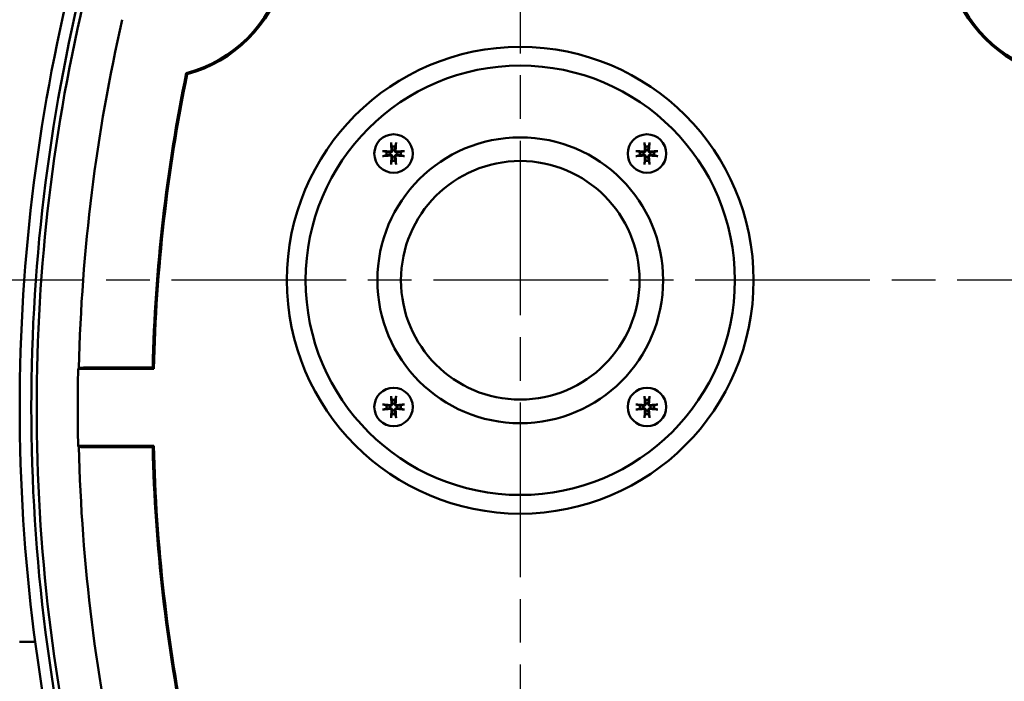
# Model space of a CAD drawing. Header units: millimetres. Extents: x -4631 to 9712, y -389 to 1491.
# Tile 6 of 33: x 459 to 587, y 301 to 387. Entities that reach past the tile are written whole.
import ezdxf

# ---------------------------------------------------------------- set-up
doc = ezdxf.new("R2010")
doc.units = ezdxf.units.MM
doc.header["$LTSCALE"] = 4
doc.linetypes.add('CHAIN', pattern=[0.7087, 0.4724, -0.0591, 0.1181, -0.0591])
for name, color, linetype, lineweight in [('Видимый контур (ГОСТ)', 7, 'Continuous', 50), ('Маркер центра (ГОСТ)', 7, 'Continuous', 25), ('Размер (ГОСТ)', 7, 'Continuous', 25)]:
    doc.layers.add(name, color=color, linetype=linetype, lineweight=lineweight)
doc.styles.add('Обычный текст (ГОСТ)', font='GOST Common Italic.ttf')
doc.dimstyles.new('Обычный (ГОСТ)', dxfattribs={"dimscale": 4, "dimtxt": 3.5, "dimasz": 3.5, "dimexe": 1, "dimexo": 0, "dimgap": 0.5, "dimtad": 1, "dimtxsty": 'Обычный текст (ГОСТ)', "dimblk": 'Filled-1', "dimcen": 0.09, "dimdle": 15, "dimclrd": 256, "dimclre": 256, "dimclrt": 256, "dimazin": 2, "dimtfac": 0.714286, "dimtdec": 3, "dimtmove": 0, "dimatfit": 3, "dimfxl": 1, "dimtolj": 1, "dimlwd": 25, "dimlwe": 25, "dimarcsym": 0})

# ---------------------------------------------------------------- blocks, each defined once
blk = doc.blocks.new('Filled-1')
at = {"color": 0}
for p, q in [((0, 0), (-1, 0.1429)), ((-1, 0.1429), (-1, -0.1429)), ((-1, 0), (0, 0)), ((-1, -0.1429), (0, 0))]:
    blk.add_line(p, q, dxfattribs=at)
at = {"color": 0, "flags": 128}
blk.add_lwpolyline([(-1, -0.1429), (0, 0), (-1, 0.1429), (-1, -0.1429)], dxfattribs=at)
at = {"color": 0}
blk.add_solid([(-1, -0.1429), (0, 0), (-1, 0.1429), (-1, -0.1429)], dxfattribs=at)
blk = doc.blocks.new('*D14')
at = {"layer": 'Defpoints', "color": 0, "linetype": 'Continuous', "transparency": 16777216}
for p in [(252.94, 421.17), (556.34, 421.17), (444.89, 353.17)]:
    blk.add_point(p, dxfattribs=at)
at = {"layer": 'Размер (ГОСТ)', "linetype": 'Continuous', "lineweight": 25, "transparency": 16777216}
for p, q in [((556.34, 421.17), (248.94, 421.17)), ((252.94, 367.17), (252.94, 407.17)), ((444.89, 353.17), (248.94, 353.17))]:
    blk.add_line(p, q, dxfattribs=at)
at = {"layer": 'Размер (ГОСТ)', "linetype": 'Continuous', "lineweight": 25, "transparency": 16777216, "xscale": 14, "yscale": 14, "zscale": 14}
for p, rotation in [((252.94, 421.17), 90), ((252.94, 353.17), 270)]:
    blk.add_blockref('Filled-1', p, dxfattribs=dict(at, rotation=rotation))
at = {"layer": 'Размер (ГОСТ)', "linetype": 'Continuous', "lineweight": 25, "transparency": 16777216, "insert": (236.94, 377.45), "char_height": 14, "attachment_point": 1, "rotation": 90, "style": 'Обычный текст (ГОСТ)'}
blk.add_mtext('\\A1;68', dxfattribs=at)
blk = doc.blocks.new('*D15')
at = {"layer": 'Defpoints', "color": 0, "linetype": 'Continuous', "transparency": 16777216}
for p in [(539.16, 421.17), (192.32, 181.17), (478.49, 181.17)]:
    blk.add_point(p, dxfattribs=at)
at = {"layer": 'Размер (ГОСТ)', "linetype": 'Continuous', "lineweight": 25, "transparency": 16777216}
for p, q in [((539.16, 421.17), (188.32, 421.17)), ((192.32, 407.17), (192.32, 195.17)), ((478.49, 181.17), (188.32, 181.17))]:
    blk.add_line(p, q, dxfattribs=at)
at = {"layer": 'Размер (ГОСТ)', "linetype": 'Continuous', "lineweight": 25, "transparency": 16777216, "xscale": 14, "yscale": 14, "zscale": 14}
for p, rotation in [((192.32, 421.17), 90), ((192.32, 181.17), 270)]:
    blk.add_blockref('Filled-1', p, dxfattribs=dict(at, rotation=rotation))
at = {"layer": 'Размер (ГОСТ)', "linetype": 'Continuous', "lineweight": 25, "transparency": 16777216, "insert": (176.32, 285.58), "char_height": 14, "attachment_point": 1, "rotation": 90, "style": 'Обычный текст (ГОСТ)'}
blk.add_mtext('\\A1;240', dxfattribs=at)

msp = doc.modelspace()

# ---------------------------------------------------------------- linework, layer by layer
at = {"layer": 'Видимый контур (ГОСТ)'}
for p, q in [((476.545, 341.671), (466.717, 341.671)), ((476.391, 341.828), (467.652, 341.828)), ((466.717, 331.671), (476.545, 331.671)), ((467.652, 331.513), (476.391, 331.513)), ((459.114, 306.245), (461.128, 306.245))]:
    msp.add_line(p, q, dxfattribs=at)
for centre, radius in [((524.115, 353.171), 30.299), ((524.115, 353.171), 27.87), ((507.664, 369.621), 2.5), ((540.565, 369.621), 2.5), ((524.115, 353.171), 18.554), ((524.115, 353.171), 15.489), ((507.664, 336.72), 2.5), ((540.565, 336.72), 2.5)]:
    msp.add_circle(centre, radius, dxfattribs=at)
for centre, radius, start, end in [((691.944, 336.671), 232.812, 165.55894, 194.44106), ((691.944, 336.671), 231.313, 165.4619, 194.5381), ((476.203, 397.1), 17.644, 284.89473, 345.10527), ((597.061, 397.1), 17.644, 194.89473, 255.10527), ((476.203, 397.1), 17.802, 285.20837, 344.79163), ((597.061, 397.1), 17.802, 195.20837, 254.79163), ((691.944, 336.671), 230.614, 166.41796, 193.58204), ((691.944, 336.671), 225.194, 167.0855, 178.6939), ((691.944, 336.671), 215.614, 168.394, 178.62943), ((691.944, 336.671), 215.457, 168.41979, 178.67025), ((507.664, 369.621), 0.935, 166.76803, 193.23197), ((507.664, 369.621), 0.935, 76.76803, 103.23197), ((507.664, 369.621), 0.935, 346.76803, 13.23197), ((540.565, 369.621), 0.935, 166.76803, 193.23197), ((540.565, 369.621), 0.935, 76.76803, 103.23197), ((540.565, 369.621), 0.935, 346.76803, 13.23197), ((507.664, 369.621), 0.935, 256.76803, 283.23197), ((540.565, 369.621), 0.935, 256.76803, 283.23197), ((691.944, 336.671), 225.283, 178.72825, 181.27175), ((507.664, 336.72), 0.935, 76.76803, 103.23197), ((540.565, 336.72), 0.935, 76.76803, 103.23197), ((507.664, 336.72), 0.935, 166.76803, 193.23197), ((507.664, 336.72), 0.935, 346.76803, 13.23197), ((540.565, 336.72), 0.935, 166.76803, 193.23197), ((540.565, 336.72), 0.935, 346.76803, 13.23197), ((507.664, 336.72), 0.935, 256.76803, 283.23197), ((540.565, 336.72), 0.935, 256.76803, 283.23197), ((691.944, 336.671), 225.194, 181.3061, 192.9145), ((691.944, 336.671), 215.614, 181.37057, 191.606), ((691.944, 336.671), 215.457, 181.32975, 191.58021)]:
    msp.add_arc(centre, radius, start, end, dxfattribs=at)
for centre, major_axis, ratio, start_param, end_param in [((507.825, 369.636), (0.398, -4.369), 0.0871557, 4.3758571, 4.6080594), ((507.503, 369.636), (0.398, 4.369), 0.0871557, 4.8167185, 5.0489208), ((540.726, 369.636), (0.398, -4.369), 0.0871557, 4.3758571, 4.6080594), ((540.404, 369.636), (0.398, 4.369), 0.0871557, 4.8167185, 5.0489208), ((507.649, 369.46), (-4.369, 0.398), 0.0871557, 4.8167185, 5.0489208), ((507.679, 369.46), (-4.369, -0.398), 0.0871557, 4.3758571, 4.6080594), ((540.551, 369.46), (-4.369, 0.398), 0.0871557, 4.8167185, 5.0489208), ((540.58, 369.46), (-4.369, -0.398), 0.0871557, 4.3758571, 4.6080594), ((507.649, 369.782), (4.369, 0.398), 0.0871557, 4.3758571, 4.6080594), ((507.825, 369.607), (-0.398, -4.369), 0.0871557, 4.8167185, 5.0489208), ((507.503, 369.607), (-0.398, 4.369), 0.0871557, 4.3758571, 4.6080594), ((507.679, 369.782), (4.369, -0.398), 0.0871557, 4.8167185, 5.0489208), ((540.551, 369.782), (4.369, 0.398), 0.0871557, 4.3758571, 4.6080594), ((540.726, 369.607), (-0.398, -4.369), 0.0871557, 4.8167185, 5.0489208), ((540.404, 369.607), (-0.398, 4.369), 0.0871557, 4.3758571, 4.6080594), ((540.58, 369.782), (4.369, -0.398), 0.0871557, 4.8167185, 5.0489208), ((691.944, 62.696), (0, 411.172), 0.7456588, 0.824653, 0.8250934), ((507.825, 336.735), (0.398, -4.369), 0.0871557, 4.3758571, 4.6080594), ((507.503, 336.735), (0.398, 4.369), 0.0871557, 4.8167185, 5.0489208), ((540.726, 336.735), (0.398, -4.369), 0.0871557, 4.3758571, 4.6080594), ((540.404, 336.735), (0.398, 4.369), 0.0871557, 4.8167185, 5.0489208), ((507.649, 336.559), (-4.369, 0.398), 0.0871557, 4.8167185, 5.0489208), ((507.649, 336.881), (4.369, 0.398), 0.0871557, 4.3758571, 4.6080594), ((507.825, 336.705), (-0.398, -4.369), 0.0871557, 4.8167185, 5.0489208), ((507.503, 336.705), (-0.398, 4.369), 0.0871557, 4.3758571, 4.6080594), ((507.679, 336.559), (-4.369, -0.398), 0.0871557, 4.3758571, 4.6080594), ((507.679, 336.881), (4.369, -0.398), 0.0871557, 4.8167185, 5.0489208), ((540.551, 336.559), (-4.369, 0.398), 0.0871557, 4.8167185, 5.0489208), ((540.551, 336.881), (4.369, 0.398), 0.0871557, 4.3758571, 4.6080594), ((540.726, 336.705), (-0.398, -4.369), 0.0871557, 4.8167185, 5.0489208), ((540.404, 336.705), (-0.398, 4.369), 0.0871557, 4.3758571, 4.6080594), ((540.58, 336.559), (-4.369, -0.398), 0.0871557, 4.3758571, 4.6080594), ((540.58, 336.881), (4.369, -0.398), 0.0871557, 4.8167185, 5.0489208), ((691.944, 610.646), (0, -411.172), 0.7456588, 5.4580919, 5.4585323)]:
    msp.add_ellipse(centre, major_axis=major_axis, ratio=ratio, start_param=start_param, end_param=end_param, dxfattribs=at)
for points, degree in [([(480.873, 379.921), (480.828, 379.963), (480.783, 380.006), (480.738, 380.048)], 3), ([(476.545, 331.671), (476.468, 331.592), (476.391, 331.513)], 2)]:
    msp.add_open_spline(points, degree=degree, dxfattribs=at)
for points, knots in [([(507.356, 370.874), (507.354, 370.881), (507.352, 370.89), (507.348, 370.912), (507.346, 370.929), (507.342, 370.961), (507.34, 370.981), (507.337, 371.014), (507.335, 371.031), (507.334, 371.046)], [0.047865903, 0.047865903, 0.047865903, 0.047865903, 0.052083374, 0.052083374, 0.057278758, 0.057278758, 0.062523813, 0.062523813, 0.067030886, 0.067030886, 0.067030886, 0.067030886]), ([(507.994, 371.046), (507.993, 371.031), (507.991, 371.014), (507.988, 370.981), (507.986, 370.961), (507.982, 370.929), (507.98, 370.912), (507.976, 370.89), (507.974, 370.881), (507.972, 370.874)], [0.016435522, 0.016435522, 0.016435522, 0.016435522, 0.020942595, 0.020942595, 0.02618765, 0.02618765, 0.031383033, 0.031383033, 0.035600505, 0.035600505, 0.035600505, 0.035600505]), ([(540.257, 370.874), (540.256, 370.881), (540.254, 370.89), (540.25, 370.912), (540.247, 370.929), (540.243, 370.961), (540.241, 370.981), (540.238, 371.014), (540.237, 371.031), (540.236, 371.046)], [0.047865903, 0.047865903, 0.047865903, 0.047865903, 0.052083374, 0.052083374, 0.057278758, 0.057278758, 0.062523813, 0.062523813, 0.067030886, 0.067030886, 0.067030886, 0.067030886]), ([(540.895, 371.046), (540.894, 371.031), (540.893, 371.014), (540.89, 370.981), (540.887, 370.961), (540.883, 370.929), (540.881, 370.912), (540.877, 370.89), (540.875, 370.881), (540.873, 370.874)], [0.016435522, 0.016435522, 0.016435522, 0.016435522, 0.020942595, 0.020942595, 0.02618765, 0.02618765, 0.031383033, 0.031383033, 0.035600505, 0.035600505, 0.035600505, 0.035600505]), ([(506.239, 369.951), (506.254, 369.95), (506.271, 369.949), (506.304, 369.946), (506.324, 369.943), (506.356, 369.939), (506.373, 369.937), (506.395, 369.933), (506.404, 369.931), (506.411, 369.929)], [0.016435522, 0.016435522, 0.016435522, 0.016435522, 0.020942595, 0.020942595, 0.02618765, 0.02618765, 0.031383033, 0.031383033, 0.035600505, 0.035600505, 0.035600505, 0.035600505]), ([(507.514, 370.066), (507.519, 370.032), (507.516, 369.996), (507.503, 369.943), (507.495, 369.921), (507.471, 369.88), (507.457, 369.861), (507.425, 369.829), (507.405, 369.814), (507.364, 369.791), (507.342, 369.782), (507.29, 369.769), (507.253, 369.766), (507.219, 369.771)], [0.115705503, 0.115705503, 0.115705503, 0.115705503, 0.126574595, 0.126574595, 0.133368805, 0.133368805, 0.140163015, 0.140163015, 0.146957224, 0.146957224, 0.153751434, 0.153751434, 0.164620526, 0.164620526, 0.164620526, 0.164620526]), ([(507.219, 369.471), (507.253, 369.476), (507.29, 369.474), (507.342, 369.46), (507.364, 369.452), (507.405, 369.429), (507.425, 369.414), (507.457, 369.382), (507.471, 369.363), (507.495, 369.321), (507.503, 369.3), (507.516, 369.247), (507.519, 369.21), (507.514, 369.176)], [0.115705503, 0.115705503, 0.115705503, 0.115705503, 0.126574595, 0.126574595, 0.133368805, 0.133368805, 0.140163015, 0.140163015, 0.146957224, 0.146957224, 0.153751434, 0.153751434, 0.164620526, 0.164620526, 0.164620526, 0.164620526]), ([(507.405, 370.056), (507.407, 370.036), (507.404, 370.014), (507.391, 369.973), (507.381, 369.954), (507.355, 369.923), (507.338, 369.909), (507.299, 369.889), (507.278, 369.882), (507.249, 369.879), (507.239, 369.879), (507.229, 369.88)], [0, 0, 0, 0, 0.006105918, 0.006105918, 0.012211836, 0.012211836, 0.018306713, 0.018306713, 0.02440159, 0.02440159, 0.027283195, 0.027283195, 0.027283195, 0.027283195]), ([(508.109, 369.771), (508.075, 369.766), (508.038, 369.769), (507.986, 369.782), (507.964, 369.791), (507.923, 369.814), (507.903, 369.829), (507.871, 369.861), (507.857, 369.88), (507.833, 369.921), (507.825, 369.943), (507.811, 369.996), (507.809, 370.032), (507.814, 370.066)], [0.115705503, 0.115705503, 0.115705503, 0.115705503, 0.126574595, 0.126574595, 0.133368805, 0.133368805, 0.140163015, 0.140163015, 0.146957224, 0.146957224, 0.153751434, 0.153751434, 0.164620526, 0.164620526, 0.164620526, 0.164620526]), ([(507.814, 369.176), (507.809, 369.21), (507.811, 369.247), (507.825, 369.3), (507.833, 369.321), (507.857, 369.363), (507.871, 369.382), (507.903, 369.414), (507.923, 369.429), (507.964, 369.452), (507.986, 369.46), (508.038, 369.474), (508.075, 369.476), (508.109, 369.471)], [0.115705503, 0.115705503, 0.115705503, 0.115705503, 0.126574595, 0.126574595, 0.133368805, 0.133368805, 0.140163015, 0.140163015, 0.146957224, 0.146957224, 0.153751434, 0.153751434, 0.164620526, 0.164620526, 0.164620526, 0.164620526]), ([(508.099, 369.88), (508.079, 369.879), (508.057, 369.881), (508.016, 369.894), (507.997, 369.905), (507.965, 369.931), (507.951, 369.948), (507.931, 369.986), (507.925, 370.007), (507.922, 370.037), (507.922, 370.046), (507.923, 370.056)], [0, 0, 0, 0, 0.006105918, 0.006105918, 0.012211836, 0.012211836, 0.018306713, 0.018306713, 0.02440159, 0.02440159, 0.027283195, 0.027283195, 0.027283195, 0.027283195]), ([(508.917, 369.929), (508.924, 369.931), (508.933, 369.933), (508.955, 369.937), (508.972, 369.939), (509.004, 369.943), (509.024, 369.946), (509.057, 369.949), (509.074, 369.95), (509.089, 369.951)], [0.047865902, 0.047865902, 0.047865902, 0.047865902, 0.052083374, 0.052083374, 0.057278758, 0.057278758, 0.062523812, 0.062523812, 0.067030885, 0.067030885, 0.067030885, 0.067030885]), ([(539.141, 369.951), (539.155, 369.95), (539.173, 369.949), (539.205, 369.946), (539.225, 369.943), (539.257, 369.939), (539.274, 369.937), (539.296, 369.933), (539.306, 369.931), (539.312, 369.929)], [0.016435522, 0.016435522, 0.016435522, 0.016435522, 0.020942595, 0.020942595, 0.02618765, 0.02618765, 0.031383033, 0.031383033, 0.035600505, 0.035600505, 0.035600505, 0.035600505]), ([(540.415, 370.066), (540.42, 370.032), (540.418, 369.996), (540.404, 369.943), (540.396, 369.921), (540.373, 369.88), (540.358, 369.861), (540.326, 369.829), (540.306, 369.814), (540.265, 369.791), (540.244, 369.782), (540.191, 369.769), (540.154, 369.766), (540.12, 369.771)], [0.115705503, 0.115705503, 0.115705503, 0.115705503, 0.126574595, 0.126574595, 0.133368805, 0.133368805, 0.140163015, 0.140163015, 0.146957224, 0.146957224, 0.153751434, 0.153751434, 0.164620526, 0.164620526, 0.164620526, 0.164620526]), ([(540.12, 369.471), (540.154, 369.476), (540.191, 369.474), (540.244, 369.46), (540.265, 369.452), (540.306, 369.429), (540.326, 369.414), (540.358, 369.382), (540.373, 369.363), (540.396, 369.321), (540.404, 369.3), (540.418, 369.247), (540.42, 369.21), (540.415, 369.176)], [0.115705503, 0.115705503, 0.115705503, 0.115705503, 0.126574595, 0.126574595, 0.133368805, 0.133368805, 0.140163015, 0.140163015, 0.146957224, 0.146957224, 0.153751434, 0.153751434, 0.164620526, 0.164620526, 0.164620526, 0.164620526]), ([(540.306, 370.056), (540.308, 370.036), (540.306, 370.014), (540.293, 369.973), (540.282, 369.954), (540.256, 369.923), (540.239, 369.909), (540.201, 369.889), (540.18, 369.882), (540.15, 369.879), (540.14, 369.879), (540.13, 369.88)], [0, 0, 0, 0, 0.006105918, 0.006105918, 0.012211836, 0.012211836, 0.018306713, 0.018306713, 0.02440159, 0.02440159, 0.027283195, 0.027283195, 0.027283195, 0.027283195]), ([(541.01, 369.771), (540.976, 369.766), (540.94, 369.769), (540.887, 369.782), (540.865, 369.791), (540.824, 369.814), (540.805, 369.829), (540.773, 369.861), (540.758, 369.88), (540.735, 369.921), (540.726, 369.943), (540.713, 369.996), (540.71, 370.032), (540.715, 370.066)], [0.115705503, 0.115705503, 0.115705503, 0.115705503, 0.126574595, 0.126574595, 0.133368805, 0.133368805, 0.140163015, 0.140163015, 0.146957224, 0.146957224, 0.153751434, 0.153751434, 0.164620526, 0.164620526, 0.164620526, 0.164620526]), ([(540.715, 369.176), (540.71, 369.21), (540.713, 369.247), (540.726, 369.3), (540.735, 369.321), (540.758, 369.363), (540.773, 369.382), (540.805, 369.414), (540.824, 369.429), (540.865, 369.452), (540.887, 369.46), (540.94, 369.474), (540.976, 369.476), (541.01, 369.471)], [0.115705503, 0.115705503, 0.115705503, 0.115705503, 0.126574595, 0.126574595, 0.133368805, 0.133368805, 0.140163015, 0.140163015, 0.146957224, 0.146957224, 0.153751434, 0.153751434, 0.164620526, 0.164620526, 0.164620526, 0.164620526]), ([(541, 369.88), (540.98, 369.879), (540.958, 369.881), (540.917, 369.894), (540.898, 369.905), (540.867, 369.931), (540.853, 369.948), (540.832, 369.986), (540.826, 370.007), (540.823, 370.037), (540.823, 370.046), (540.824, 370.056)], [0, 0, 0, 0, 0.006105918, 0.006105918, 0.012211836, 0.012211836, 0.018306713, 0.018306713, 0.02440159, 0.02440159, 0.027283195, 0.027283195, 0.027283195, 0.027283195]), ([(541.818, 369.929), (541.825, 369.931), (541.834, 369.933), (541.856, 369.937), (541.873, 369.939), (541.905, 369.943), (541.925, 369.946), (541.958, 369.949), (541.975, 369.95), (541.99, 369.951)], [0.047865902, 0.047865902, 0.047865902, 0.047865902, 0.052083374, 0.052083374, 0.057278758, 0.057278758, 0.062523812, 0.062523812, 0.067030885, 0.067030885, 0.067030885, 0.067030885]), ([(506.411, 369.313), (506.404, 369.312), (506.395, 369.31), (506.373, 369.306), (506.356, 369.303), (506.324, 369.299), (506.304, 369.297), (506.271, 369.294), (506.254, 369.293), (506.239, 369.292)], [0.047865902, 0.047865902, 0.047865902, 0.047865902, 0.052083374, 0.052083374, 0.057278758, 0.057278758, 0.062523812, 0.062523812, 0.067030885, 0.067030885, 0.067030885, 0.067030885]), ([(507.229, 369.362), (507.249, 369.364), (507.271, 369.362), (507.312, 369.349), (507.331, 369.338), (507.362, 369.312), (507.377, 369.295), (507.397, 369.257), (507.403, 369.236), (507.406, 369.206), (507.406, 369.196), (507.405, 369.186)], [0, 0, 0, 0, 0.006105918, 0.006105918, 0.012211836, 0.012211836, 0.018306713, 0.018306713, 0.02440159, 0.02440159, 0.027283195, 0.027283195, 0.027283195, 0.027283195]), ([(507.334, 368.197), (507.335, 368.211), (507.337, 368.229), (507.34, 368.261), (507.342, 368.282), (507.346, 368.313), (507.348, 368.331), (507.352, 368.352), (507.354, 368.362), (507.356, 368.368)], [0.016435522, 0.016435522, 0.016435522, 0.016435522, 0.020942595, 0.020942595, 0.02618765, 0.02618765, 0.031383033, 0.031383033, 0.035600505, 0.035600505, 0.035600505, 0.035600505]), ([(507.923, 369.186), (507.921, 369.206), (507.923, 369.228), (507.937, 369.269), (507.947, 369.289), (507.973, 369.32), (507.99, 369.334), (508.028, 369.354), (508.05, 369.36), (508.079, 369.363), (508.089, 369.363), (508.099, 369.362)], [0, 0, 0, 0, 0.006108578, 0.006108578, 0.012217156, 0.012217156, 0.018309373, 0.018309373, 0.02440159, 0.02440159, 0.027283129, 0.027283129, 0.027283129, 0.027283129]), ([(507.972, 368.368), (507.974, 368.362), (507.976, 368.352), (507.98, 368.331), (507.982, 368.313), (507.986, 368.282), (507.988, 368.261), (507.991, 368.229), (507.993, 368.211), (507.994, 368.197)], [0.047865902, 0.047865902, 0.047865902, 0.047865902, 0.052083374, 0.052083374, 0.057278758, 0.057278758, 0.062523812, 0.062523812, 0.067030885, 0.067030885, 0.067030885, 0.067030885]), ([(509.089, 369.292), (509.074, 369.293), (509.057, 369.294), (509.024, 369.297), (509.004, 369.299), (508.972, 369.303), (508.955, 369.306), (508.933, 369.31), (508.924, 369.312), (508.917, 369.313)], [0.016435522, 0.016435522, 0.016435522, 0.016435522, 0.020942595, 0.020942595, 0.02618765, 0.02618765, 0.031383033, 0.031383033, 0.035600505, 0.035600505, 0.035600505, 0.035600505]), ([(539.312, 369.313), (539.306, 369.312), (539.296, 369.31), (539.274, 369.306), (539.257, 369.303), (539.225, 369.299), (539.205, 369.297), (539.173, 369.294), (539.155, 369.293), (539.141, 369.292)], [0.047865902, 0.047865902, 0.047865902, 0.047865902, 0.052083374, 0.052083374, 0.057278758, 0.057278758, 0.062523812, 0.062523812, 0.067030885, 0.067030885, 0.067030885, 0.067030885]), ([(540.13, 369.362), (540.15, 369.364), (540.172, 369.362), (540.213, 369.349), (540.232, 369.338), (540.264, 369.312), (540.278, 369.295), (540.298, 369.257), (540.304, 369.236), (540.307, 369.206), (540.307, 369.196), (540.306, 369.186)], [0, 0, 0, 0, 0.006105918, 0.006105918, 0.012211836, 0.012211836, 0.018306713, 0.018306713, 0.02440159, 0.02440159, 0.027283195, 0.027283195, 0.027283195, 0.027283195]), ([(540.236, 368.197), (540.237, 368.211), (540.238, 368.229), (540.241, 368.261), (540.243, 368.282), (540.247, 368.313), (540.25, 368.331), (540.254, 368.352), (540.256, 368.362), (540.257, 368.368)], [0.016435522, 0.016435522, 0.016435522, 0.016435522, 0.020942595, 0.020942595, 0.02618765, 0.02618765, 0.031383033, 0.031383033, 0.035600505, 0.035600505, 0.035600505, 0.035600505]), ([(540.824, 369.186), (540.822, 369.206), (540.825, 369.228), (540.838, 369.269), (540.849, 369.289), (540.875, 369.32), (540.892, 369.334), (540.93, 369.354), (540.951, 369.36), (540.981, 369.363), (540.99, 369.363), (541, 369.362)], [0, 0, 0, 0, 0.006108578, 0.006108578, 0.012217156, 0.012217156, 0.018309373, 0.018309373, 0.02440159, 0.02440159, 0.027283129, 0.027283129, 0.027283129, 0.027283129]), ([(540.873, 368.368), (540.875, 368.362), (540.877, 368.352), (540.881, 368.331), (540.883, 368.313), (540.887, 368.282), (540.89, 368.261), (540.893, 368.229), (540.894, 368.211), (540.895, 368.197)], [0.047865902, 0.047865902, 0.047865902, 0.047865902, 0.052083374, 0.052083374, 0.057278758, 0.057278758, 0.062523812, 0.062523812, 0.067030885, 0.067030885, 0.067030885, 0.067030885]), ([(541.99, 369.292), (541.975, 369.293), (541.958, 369.294), (541.925, 369.297), (541.905, 369.299), (541.873, 369.303), (541.856, 369.306), (541.834, 369.31), (541.825, 369.312), (541.818, 369.313)], [0.016435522, 0.016435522, 0.016435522, 0.016435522, 0.020942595, 0.020942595, 0.02618765, 0.02618765, 0.031383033, 0.031383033, 0.035600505, 0.035600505, 0.035600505, 0.035600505]), ([(466.809, 341.804), (466.85, 341.807), (466.897, 341.81), (467.032, 341.817), (467.155, 341.821), (467.384, 341.826), (467.529, 341.828), (467.652, 341.828)], [0.053694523, 0.053694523, 0.053694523, 0.053694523, 0.074182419, 0.074182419, 0.111249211, 0.111249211, 0.148272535, 0.148272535, 0.148272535, 0.148272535]), ([(507.356, 337.973), (507.354, 337.98), (507.352, 337.989), (507.348, 338.011), (507.346, 338.028), (507.342, 338.06), (507.34, 338.08), (507.337, 338.113), (507.335, 338.13), (507.334, 338.145)], [0.047865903, 0.047865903, 0.047865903, 0.047865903, 0.052083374, 0.052083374, 0.057278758, 0.057278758, 0.062523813, 0.062523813, 0.067030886, 0.067030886, 0.067030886, 0.067030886]), ([(507.994, 338.145), (507.993, 338.13), (507.991, 338.113), (507.988, 338.08), (507.986, 338.06), (507.982, 338.028), (507.98, 338.011), (507.976, 337.989), (507.974, 337.98), (507.972, 337.973)], [0.016435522, 0.016435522, 0.016435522, 0.016435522, 0.020942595, 0.020942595, 0.02618765, 0.02618765, 0.031383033, 0.031383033, 0.035600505, 0.035600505, 0.035600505, 0.035600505]), ([(540.257, 337.973), (540.256, 337.98), (540.254, 337.989), (540.25, 338.011), (540.247, 338.028), (540.243, 338.06), (540.241, 338.08), (540.238, 338.113), (540.237, 338.13), (540.236, 338.145)], [0.047865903, 0.047865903, 0.047865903, 0.047865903, 0.052083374, 0.052083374, 0.057278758, 0.057278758, 0.062523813, 0.062523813, 0.067030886, 0.067030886, 0.067030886, 0.067030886]), ([(540.895, 338.145), (540.894, 338.13), (540.893, 338.113), (540.89, 338.08), (540.887, 338.06), (540.883, 338.028), (540.881, 338.011), (540.877, 337.989), (540.875, 337.98), (540.873, 337.973)], [0.016435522, 0.016435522, 0.016435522, 0.016435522, 0.020942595, 0.020942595, 0.02618765, 0.02618765, 0.031383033, 0.031383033, 0.035600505, 0.035600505, 0.035600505, 0.035600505]), ([(506.239, 337.05), (506.254, 337.049), (506.271, 337.047), (506.304, 337.044), (506.324, 337.042), (506.356, 337.038), (506.373, 337.036), (506.395, 337.032), (506.404, 337.03), (506.411, 337.028)], [0.016435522, 0.016435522, 0.016435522, 0.016435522, 0.020942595, 0.020942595, 0.02618765, 0.02618765, 0.031383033, 0.031383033, 0.035600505, 0.035600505, 0.035600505, 0.035600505]), ([(506.411, 336.412), (506.404, 336.41), (506.395, 336.408), (506.373, 336.404), (506.356, 336.402), (506.324, 336.398), (506.304, 336.396), (506.271, 336.393), (506.254, 336.391), (506.239, 336.39)], [0.047865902, 0.047865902, 0.047865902, 0.047865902, 0.052083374, 0.052083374, 0.057278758, 0.057278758, 0.062523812, 0.062523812, 0.067030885, 0.067030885, 0.067030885, 0.067030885]), ([(507.514, 337.165), (507.519, 337.131), (507.516, 337.094), (507.503, 337.042), (507.495, 337.02), (507.471, 336.979), (507.457, 336.959), (507.425, 336.927), (507.405, 336.913), (507.364, 336.889), (507.342, 336.881), (507.29, 336.868), (507.253, 336.865), (507.219, 336.87)], [0.115705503, 0.115705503, 0.115705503, 0.115705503, 0.126574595, 0.126574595, 0.133368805, 0.133368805, 0.140163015, 0.140163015, 0.146957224, 0.146957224, 0.153751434, 0.153751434, 0.164620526, 0.164620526, 0.164620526, 0.164620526]), ([(507.219, 336.57), (507.253, 336.575), (507.29, 336.573), (507.342, 336.559), (507.364, 336.551), (507.405, 336.527), (507.425, 336.513), (507.457, 336.481), (507.471, 336.461), (507.495, 336.42), (507.503, 336.398), (507.516, 336.346), (507.519, 336.309), (507.514, 336.275)], [0.115705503, 0.115705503, 0.115705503, 0.115705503, 0.126574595, 0.126574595, 0.133368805, 0.133368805, 0.140163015, 0.140163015, 0.146957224, 0.146957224, 0.153751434, 0.153751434, 0.164620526, 0.164620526, 0.164620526, 0.164620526]), ([(507.405, 337.155), (507.407, 337.135), (507.404, 337.113), (507.391, 337.072), (507.381, 337.053), (507.355, 337.022), (507.338, 337.007), (507.299, 336.987), (507.278, 336.981), (507.249, 336.978), (507.239, 336.978), (507.229, 336.979)], [0, 0, 0, 0, 0.006105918, 0.006105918, 0.012211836, 0.012211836, 0.018306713, 0.018306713, 0.02440159, 0.02440159, 0.027283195, 0.027283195, 0.027283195, 0.027283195]), ([(507.229, 336.461), (507.249, 336.463), (507.271, 336.461), (507.312, 336.447), (507.331, 336.437), (507.362, 336.411), (507.377, 336.394), (507.397, 336.356), (507.403, 336.334), (507.406, 336.305), (507.406, 336.295), (507.405, 336.285)], [0, 0, 0, 0, 0.006105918, 0.006105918, 0.012211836, 0.012211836, 0.018306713, 0.018306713, 0.02440159, 0.02440159, 0.027283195, 0.027283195, 0.027283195, 0.027283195]), ([(508.109, 336.87), (508.075, 336.865), (508.038, 336.868), (507.986, 336.881), (507.964, 336.889), (507.923, 336.913), (507.903, 336.927), (507.871, 336.959), (507.857, 336.979), (507.833, 337.02), (507.825, 337.042), (507.811, 337.094), (507.809, 337.131), (507.814, 337.165)], [0.115705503, 0.115705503, 0.115705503, 0.115705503, 0.126574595, 0.126574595, 0.133368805, 0.133368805, 0.140163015, 0.140163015, 0.146957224, 0.146957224, 0.153751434, 0.153751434, 0.164620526, 0.164620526, 0.164620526, 0.164620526]), ([(507.814, 336.275), (507.809, 336.309), (507.811, 336.346), (507.825, 336.398), (507.833, 336.42), (507.857, 336.461), (507.871, 336.481), (507.903, 336.513), (507.923, 336.527), (507.964, 336.551), (507.986, 336.559), (508.038, 336.573), (508.075, 336.575), (508.109, 336.57)], [0.115705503, 0.115705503, 0.115705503, 0.115705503, 0.126574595, 0.126574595, 0.133368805, 0.133368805, 0.140163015, 0.140163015, 0.146957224, 0.146957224, 0.153751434, 0.153751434, 0.164620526, 0.164620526, 0.164620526, 0.164620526]), ([(507.923, 336.285), (507.921, 336.305), (507.923, 336.327), (507.937, 336.368), (507.947, 336.387), (507.973, 336.419), (507.99, 336.433), (508.028, 336.453), (508.05, 336.459), (508.079, 336.462), (508.089, 336.462), (508.099, 336.461)], [0, 0, 0, 0, 0.006108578, 0.006108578, 0.012217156, 0.012217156, 0.018309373, 0.018309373, 0.02440159, 0.02440159, 0.027283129, 0.027283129, 0.027283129, 0.027283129]), ([(508.099, 336.979), (508.079, 336.977), (508.057, 336.98), (508.016, 336.993), (507.997, 337.003), (507.965, 337.029), (507.951, 337.046), (507.931, 337.085), (507.925, 337.106), (507.922, 337.135), (507.922, 337.145), (507.923, 337.155)], [0, 0, 0, 0, 0.006105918, 0.006105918, 0.012211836, 0.012211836, 0.018306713, 0.018306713, 0.02440159, 0.02440159, 0.027283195, 0.027283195, 0.027283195, 0.027283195]), ([(508.917, 337.028), (508.924, 337.03), (508.933, 337.032), (508.955, 337.036), (508.972, 337.038), (509.004, 337.042), (509.024, 337.044), (509.057, 337.047), (509.074, 337.049), (509.089, 337.05)], [0.047865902, 0.047865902, 0.047865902, 0.047865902, 0.052083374, 0.052083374, 0.057278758, 0.057278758, 0.062523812, 0.062523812, 0.067030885, 0.067030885, 0.067030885, 0.067030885]), ([(509.089, 336.39), (509.074, 336.391), (509.057, 336.393), (509.024, 336.396), (509.004, 336.398), (508.972, 336.402), (508.955, 336.404), (508.933, 336.408), (508.924, 336.41), (508.917, 336.412)], [0.016435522, 0.016435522, 0.016435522, 0.016435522, 0.020942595, 0.020942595, 0.02618765, 0.02618765, 0.031383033, 0.031383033, 0.035600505, 0.035600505, 0.035600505, 0.035600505]), ([(539.141, 337.05), (539.155, 337.049), (539.173, 337.047), (539.205, 337.044), (539.225, 337.042), (539.257, 337.038), (539.274, 337.036), (539.296, 337.032), (539.306, 337.03), (539.312, 337.028)], [0.016435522, 0.016435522, 0.016435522, 0.016435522, 0.020942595, 0.020942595, 0.02618765, 0.02618765, 0.031383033, 0.031383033, 0.035600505, 0.035600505, 0.035600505, 0.035600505]), ([(539.312, 336.412), (539.306, 336.41), (539.296, 336.408), (539.274, 336.404), (539.257, 336.402), (539.225, 336.398), (539.205, 336.396), (539.173, 336.393), (539.155, 336.391), (539.141, 336.39)], [0.047865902, 0.047865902, 0.047865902, 0.047865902, 0.052083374, 0.052083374, 0.057278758, 0.057278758, 0.062523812, 0.062523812, 0.067030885, 0.067030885, 0.067030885, 0.067030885]), ([(540.415, 337.165), (540.42, 337.131), (540.418, 337.094), (540.404, 337.042), (540.396, 337.02), (540.373, 336.979), (540.358, 336.959), (540.326, 336.927), (540.306, 336.913), (540.265, 336.889), (540.244, 336.881), (540.191, 336.868), (540.154, 336.865), (540.12, 336.87)], [0.115705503, 0.115705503, 0.115705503, 0.115705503, 0.126574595, 0.126574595, 0.133368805, 0.133368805, 0.140163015, 0.140163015, 0.146957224, 0.146957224, 0.153751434, 0.153751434, 0.164620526, 0.164620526, 0.164620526, 0.164620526]), ([(540.12, 336.57), (540.154, 336.575), (540.191, 336.573), (540.244, 336.559), (540.265, 336.551), (540.306, 336.527), (540.326, 336.513), (540.358, 336.481), (540.373, 336.461), (540.396, 336.42), (540.404, 336.398), (540.418, 336.346), (540.42, 336.309), (540.415, 336.275)], [0.115705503, 0.115705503, 0.115705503, 0.115705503, 0.126574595, 0.126574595, 0.133368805, 0.133368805, 0.140163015, 0.140163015, 0.146957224, 0.146957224, 0.153751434, 0.153751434, 0.164620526, 0.164620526, 0.164620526, 0.164620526]), ([(540.306, 337.155), (540.308, 337.135), (540.306, 337.113), (540.293, 337.072), (540.282, 337.053), (540.256, 337.022), (540.239, 337.007), (540.201, 336.987), (540.18, 336.981), (540.15, 336.978), (540.14, 336.978), (540.13, 336.979)], [0, 0, 0, 0, 0.006105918, 0.006105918, 0.012211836, 0.012211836, 0.018306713, 0.018306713, 0.02440159, 0.02440159, 0.027283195, 0.027283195, 0.027283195, 0.027283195]), ([(540.13, 336.461), (540.15, 336.463), (540.172, 336.461), (540.213, 336.447), (540.232, 336.437), (540.264, 336.411), (540.278, 336.394), (540.298, 336.356), (540.304, 336.334), (540.307, 336.305), (540.307, 336.295), (540.306, 336.285)], [0, 0, 0, 0, 0.006105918, 0.006105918, 0.012211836, 0.012211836, 0.018306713, 0.018306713, 0.02440159, 0.02440159, 0.027283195, 0.027283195, 0.027283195, 0.027283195]), ([(541.01, 336.87), (540.976, 336.865), (540.94, 336.868), (540.887, 336.881), (540.865, 336.889), (540.824, 336.913), (540.805, 336.927), (540.773, 336.959), (540.758, 336.979), (540.735, 337.02), (540.726, 337.042), (540.713, 337.094), (540.71, 337.131), (540.715, 337.165)], [0.115705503, 0.115705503, 0.115705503, 0.115705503, 0.126574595, 0.126574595, 0.133368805, 0.133368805, 0.140163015, 0.140163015, 0.146957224, 0.146957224, 0.153751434, 0.153751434, 0.164620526, 0.164620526, 0.164620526, 0.164620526]), ([(540.715, 336.275), (540.71, 336.309), (540.713, 336.346), (540.726, 336.398), (540.735, 336.42), (540.758, 336.461), (540.773, 336.481), (540.805, 336.513), (540.824, 336.527), (540.865, 336.551), (540.887, 336.559), (540.94, 336.573), (540.976, 336.575), (541.01, 336.57)], [0.115705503, 0.115705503, 0.115705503, 0.115705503, 0.126574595, 0.126574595, 0.133368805, 0.133368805, 0.140163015, 0.140163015, 0.146957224, 0.146957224, 0.153751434, 0.153751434, 0.164620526, 0.164620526, 0.164620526, 0.164620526]), ([(540.824, 336.285), (540.822, 336.305), (540.825, 336.327), (540.838, 336.368), (540.849, 336.387), (540.875, 336.419), (540.892, 336.433), (540.93, 336.453), (540.951, 336.459), (540.981, 336.462), (540.99, 336.462), (541, 336.461)], [0, 0, 0, 0, 0.006108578, 0.006108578, 0.012217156, 0.012217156, 0.018309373, 0.018309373, 0.02440159, 0.02440159, 0.027283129, 0.027283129, 0.027283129, 0.027283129]), ([(541, 336.979), (540.98, 336.977), (540.958, 336.98), (540.917, 336.993), (540.898, 337.003), (540.867, 337.029), (540.853, 337.046), (540.832, 337.085), (540.826, 337.106), (540.823, 337.135), (540.823, 337.145), (540.824, 337.155)], [0, 0, 0, 0, 0.006105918, 0.006105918, 0.012211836, 0.012211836, 0.018306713, 0.018306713, 0.02440159, 0.02440159, 0.027283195, 0.027283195, 0.027283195, 0.027283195]), ([(541.818, 337.028), (541.825, 337.03), (541.834, 337.032), (541.856, 337.036), (541.873, 337.038), (541.905, 337.042), (541.925, 337.044), (541.958, 337.047), (541.975, 337.049), (541.99, 337.05)], [0.047865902, 0.047865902, 0.047865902, 0.047865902, 0.052083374, 0.052083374, 0.057278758, 0.057278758, 0.062523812, 0.062523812, 0.067030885, 0.067030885, 0.067030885, 0.067030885]), ([(541.99, 336.39), (541.975, 336.391), (541.958, 336.393), (541.925, 336.396), (541.905, 336.398), (541.873, 336.402), (541.856, 336.404), (541.834, 336.408), (541.825, 336.41), (541.818, 336.412)], [0.016435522, 0.016435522, 0.016435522, 0.016435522, 0.020942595, 0.020942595, 0.02618765, 0.02618765, 0.031383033, 0.031383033, 0.035600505, 0.035600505, 0.035600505, 0.035600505]), ([(507.334, 335.295), (507.335, 335.31), (507.337, 335.327), (507.34, 335.36), (507.342, 335.38), (507.346, 335.412), (507.348, 335.429), (507.352, 335.451), (507.354, 335.46), (507.356, 335.467)], [0.016435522, 0.016435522, 0.016435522, 0.016435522, 0.020942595, 0.020942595, 0.02618765, 0.02618765, 0.031383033, 0.031383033, 0.035600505, 0.035600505, 0.035600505, 0.035600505]), ([(507.972, 335.467), (507.974, 335.46), (507.976, 335.451), (507.98, 335.429), (507.982, 335.412), (507.986, 335.38), (507.988, 335.36), (507.991, 335.327), (507.993, 335.31), (507.994, 335.295)], [0.047865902, 0.047865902, 0.047865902, 0.047865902, 0.052083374, 0.052083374, 0.057278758, 0.057278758, 0.062523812, 0.062523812, 0.067030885, 0.067030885, 0.067030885, 0.067030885]), ([(540.236, 335.295), (540.237, 335.31), (540.238, 335.327), (540.241, 335.36), (540.243, 335.38), (540.247, 335.412), (540.25, 335.429), (540.254, 335.451), (540.256, 335.46), (540.257, 335.467)], [0.016435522, 0.016435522, 0.016435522, 0.016435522, 0.020942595, 0.020942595, 0.02618765, 0.02618765, 0.031383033, 0.031383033, 0.035600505, 0.035600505, 0.035600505, 0.035600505]), ([(540.873, 335.467), (540.875, 335.46), (540.877, 335.451), (540.881, 335.429), (540.883, 335.412), (540.887, 335.38), (540.89, 335.36), (540.893, 335.327), (540.894, 335.31), (540.895, 335.295)], [0.047865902, 0.047865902, 0.047865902, 0.047865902, 0.052083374, 0.052083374, 0.057278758, 0.057278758, 0.062523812, 0.062523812, 0.067030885, 0.067030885, 0.067030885, 0.067030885]), ([(467.652, 331.513), (467.529, 331.513), (467.384, 331.515), (467.155, 331.52), (467.032, 331.524), (466.897, 331.531), (466.85, 331.534), (466.809, 331.538)], [0.44459589, 0.44459589, 0.44459589, 0.44459589, 0.481619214, 0.481619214, 0.518686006, 0.518686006, 0.539173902, 0.539173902, 0.539173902, 0.539173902])]:
    msp.add_open_spline(points, degree=3, knots=knots, dxfattribs=at)
for points, weights in [([(507.356, 370.874), (507.41, 370.676), (507.45, 370.531)], [1.00329461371, 1.01453007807, 1]), ([(507.878, 370.531), (507.917, 370.676), (507.972, 370.874)], [1, 1.014530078, 1.00329461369]), ([(540.257, 370.874), (540.312, 370.676), (540.351, 370.531)], [1.00329461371, 1.01453007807, 1]), ([(540.779, 370.531), (540.819, 370.676), (540.873, 370.874)], [1, 1.014530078, 1.00329461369]), ([(506.754, 369.835), (506.61, 369.875), (506.411, 369.929)], [1, 1.01453008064, 1.00329461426]), ([(507.219, 369.771), (507.064, 369.792), (506.754, 369.835)], [1.84165152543, 1.44094764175, 1]), ([(506.754, 369.407), (507.064, 369.45), (507.219, 369.471)], [1, 1.44094764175, 1.84165152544]), ([(507.45, 370.531), (507.493, 370.221), (507.514, 370.066)], [1, 1.44094764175, 1.84165152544]), ([(507.814, 370.066), (507.835, 370.221), (507.878, 370.531)], [1.84165152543, 1.44094764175, 1]), ([(508.574, 369.835), (508.264, 369.792), (508.109, 369.771)], [1, 1.44094764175, 1.84165152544]), ([(508.109, 369.471), (508.264, 369.45), (508.574, 369.407)], [1.84165152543, 1.44094764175, 1]), ([(508.917, 369.929), (508.718, 369.875), (508.574, 369.835)], [1.00329461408, 1.01453007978, 1]), ([(539.655, 369.835), (539.511, 369.875), (539.312, 369.929)], [1, 1.01453008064, 1.00329461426]), ([(540.12, 369.771), (539.965, 369.792), (539.655, 369.835)], [1.84165152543, 1.44094764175, 1]), ([(539.655, 369.407), (539.965, 369.45), (540.12, 369.471)], [1, 1.44094764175, 1.84165152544]), ([(540.351, 370.531), (540.394, 370.221), (540.415, 370.066)], [1, 1.44094764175, 1.84165152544]), ([(540.715, 370.066), (540.736, 370.221), (540.779, 370.531)], [1.84165152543, 1.44094764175, 1]), ([(541.475, 369.835), (541.165, 369.792), (541.01, 369.771)], [1, 1.44094764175, 1.84165152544]), ([(541.01, 369.471), (541.165, 369.45), (541.475, 369.407)], [1.84165152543, 1.44094764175, 1]), ([(541.818, 369.929), (541.62, 369.875), (541.475, 369.835)], [1.00329461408, 1.01453007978, 1]), ([(506.411, 369.313), (506.61, 369.368), (506.754, 369.407)], [1.00329461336, 1.01453007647, 1]), ([(507.45, 368.711), (507.41, 368.567), (507.356, 368.368)], [1, 1.01453007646, 1.00329461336]), ([(507.514, 369.176), (507.493, 369.021), (507.45, 368.711)], [1.84165152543, 1.44094764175, 1]), ([(507.878, 368.711), (507.835, 369.021), (507.814, 369.176)], [1, 1.44094764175, 1.84165152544]), ([(507.972, 368.368), (507.917, 368.567), (507.878, 368.711)], [1.00329461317, 1.01453007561, 1]), ([(508.574, 369.407), (508.718, 369.368), (508.917, 369.313)], [1, 1.01453007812, 1.00329461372]), ([(539.312, 369.313), (539.511, 369.368), (539.655, 369.407)], [1.00329461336, 1.01453007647, 1]), ([(540.351, 368.711), (540.312, 368.567), (540.257, 368.368)], [1, 1.01453007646, 1.00329461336]), ([(540.415, 369.176), (540.394, 369.021), (540.351, 368.711)], [1.84165152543, 1.44094764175, 1]), ([(540.779, 368.711), (540.736, 369.021), (540.715, 369.176)], [1, 1.44094764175, 1.84165152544]), ([(540.873, 368.368), (540.819, 368.567), (540.779, 368.711)], [1.00329461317, 1.01453007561, 1]), ([(541.475, 369.407), (541.62, 369.368), (541.818, 369.313)], [1, 1.01453007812, 1.00329461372]), ([(476.545, 341.671), (476.468, 341.749), (476.391, 341.828)], [0.999999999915, 0.999999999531, 0.999999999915]), ([(507.356, 337.973), (507.41, 337.774), (507.45, 337.63)], [1.00329461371, 1.01453007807, 1]), ([(507.45, 337.63), (507.493, 337.32), (507.514, 337.165)], [1, 1.44094764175, 1.84165152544]), ([(507.814, 337.165), (507.835, 337.32), (507.878, 337.63)], [1.84165152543, 1.44094764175, 1]), ([(507.878, 337.63), (507.917, 337.774), (507.972, 337.973)], [1, 1.014530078, 1.00329461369]), ([(540.257, 337.973), (540.312, 337.774), (540.351, 337.63)], [1.00329461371, 1.01453007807, 1]), ([(540.351, 337.63), (540.394, 337.32), (540.415, 337.165)], [1, 1.44094764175, 1.84165152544]), ([(540.715, 337.165), (540.736, 337.32), (540.779, 337.63)], [1.84165152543, 1.44094764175, 1]), ([(540.779, 337.63), (540.819, 337.774), (540.873, 337.973)], [1, 1.014530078, 1.00329461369]), ([(506.754, 336.934), (506.61, 336.974), (506.411, 337.028)], [1, 1.01453008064, 1.00329461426]), ([(506.411, 336.412), (506.61, 336.467), (506.754, 336.506)], [1.00329461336, 1.01453007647, 1]), ([(507.219, 336.87), (507.064, 336.891), (506.754, 336.934)], [1.84165152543, 1.44094764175, 1]), ([(506.754, 336.506), (507.064, 336.549), (507.219, 336.57)], [1, 1.44094764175, 1.84165152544]), ([(507.514, 336.275), (507.493, 336.12), (507.45, 335.81)], [1.84165152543, 1.44094764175, 1]), ([(507.878, 335.81), (507.835, 336.12), (507.814, 336.275)], [1, 1.44094764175, 1.84165152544]), ([(508.574, 336.934), (508.264, 336.891), (508.109, 336.87)], [1, 1.44094764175, 1.84165152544]), ([(508.109, 336.57), (508.264, 336.549), (508.574, 336.506)], [1.84165152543, 1.44094764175, 1]), ([(508.917, 337.028), (508.718, 336.974), (508.574, 336.934)], [1.00329461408, 1.01453007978, 1]), ([(508.574, 336.506), (508.718, 336.467), (508.917, 336.412)], [1, 1.01453007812, 1.00329461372]), ([(539.655, 336.934), (539.511, 336.974), (539.312, 337.028)], [1, 1.01453008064, 1.00329461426]), ([(539.312, 336.412), (539.511, 336.467), (539.655, 336.506)], [1.00329461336, 1.01453007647, 1]), ([(540.12, 336.87), (539.965, 336.891), (539.655, 336.934)], [1.84165152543, 1.44094764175, 1]), ([(539.655, 336.506), (539.965, 336.549), (540.12, 336.57)], [1, 1.44094764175, 1.84165152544]), ([(540.415, 336.275), (540.394, 336.12), (540.351, 335.81)], [1.84165152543, 1.44094764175, 1]), ([(540.779, 335.81), (540.736, 336.12), (540.715, 336.275)], [1, 1.44094764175, 1.84165152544]), ([(541.475, 336.934), (541.165, 336.891), (541.01, 336.87)], [1, 1.44094764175, 1.84165152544]), ([(541.01, 336.57), (541.165, 336.549), (541.475, 336.506)], [1.84165152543, 1.44094764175, 1]), ([(541.818, 337.028), (541.62, 336.974), (541.475, 336.934)], [1.00329461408, 1.01453007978, 1]), ([(541.475, 336.506), (541.62, 336.467), (541.818, 336.412)], [1, 1.01453007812, 1.00329461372]), ([(507.45, 335.81), (507.41, 335.666), (507.356, 335.467)], [1, 1.01453007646, 1.00329461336]), ([(507.972, 335.467), (507.917, 335.666), (507.878, 335.81)], [1.00329461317, 1.01453007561, 1]), ([(540.351, 335.81), (540.312, 335.666), (540.257, 335.467)], [1, 1.01453007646, 1.00329461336]), ([(540.873, 335.467), (540.819, 335.666), (540.779, 335.81)], [1.00329461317, 1.01453007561, 1])]:
    msp.add_rational_spline(points, weights, degree=2, dxfattribs=at)
at = {"layer": 'Маркер центра (ГОСТ)', "linetype": 'CHAIN', "ltscale": 11.993792}
for p, q in [((524.115, 439.292), (524.115, 202.058)), ((637.508, 353.171), (444.894, 353.171))]:
    msp.add_line(p, q, dxfattribs=at)

# ---------------------------------------------------------------- dimensions: what is measured, and where the dimension line sits
at = {"layer": 'Размер (ГОСТ)', "linetype": 'Continuous', "lineweight": 25}
for base, p1, p2, angle, picture, middle in [((192.316, 181.17), (539.158, 421.17), (478.493, 181.17), 270, '*D15', (192.316, 301.17)), ((252.938, 421.17), (444.894, 353.171), (556.34, 421.17), 90, '*D14', (252.938, 387.17))]:
    dim = msp.add_linear_dim(base=base, p1=p1, p2=p2, angle=angle, dimstyle='Обычный (ГОСТ)', override={"dimgap": 0.5, "dimdec": 2, "dimtol": 0, "dimlim": 0, "dimtp": 0, "dimtm": 0, "dimtdec": 3, "dimtofl": 0, "dimatfit": 1}, dxfattribs=at)
    dim.commit()
    dim.dimension.update_dxf_attribs({"geometry": picture, "text_midpoint": middle, "dimtype": 160})

doc.saveas('drawing.dxf')
